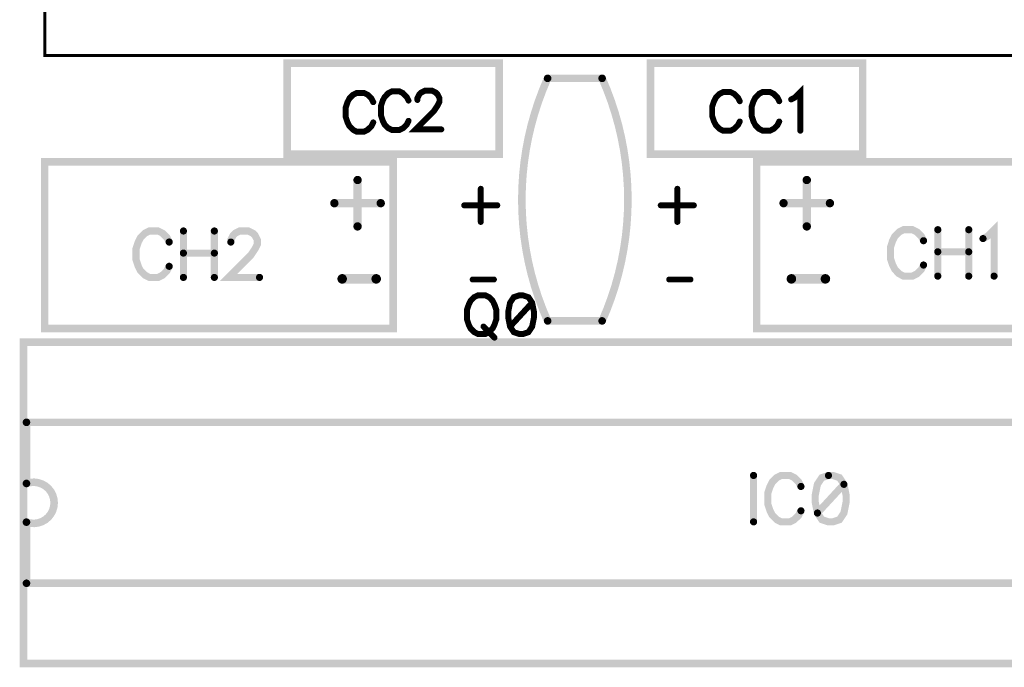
# Model space of a CAD drawing. Extents: x -4 to 99, y -4 to 139.
# Tile 6 of 14: x 29 to 62, y 57 to 78. Entities that reach past the tile are written whole.
import ezdxf

# ---------------------------------------------------------------- set-up
doc = ezdxf.new("R2010")
doc.units = 0
doc.layers.add('Top_Silk', color=2, linetype='CONTINUOUS')

msp = doc.modelspace()

# ---------------------------------------------------------------- linework, layer by layer
at = {"layer": 'Top_Silk', "linetype": 'CONTINUOUS'}
for points, const_width in [([(65, 77.25), (30, 77.25), (30, 108.2486), (65, 108.2486), (65, 77.25)], 0.1), ([(38, 77), (45, 77), (45, 74), (38, 74), (38, 77)], 0.25), ([(50, 77), (57, 77), (57, 74), (50, 74), (50, 77)], 0.25), ([(46.6002, 76.5), (46.4405, 76.1203), (46.297, 75.7342), (46.1697, 75.3424), (46.0589, 74.9457), (45.9649, 74.5447), (45.8877, 74.1401), (45.8275, 73.7326), (45.7845, 73.3229), (45.7586, 72.9118), (45.75, 72.5), (45.7586, 72.0882), (45.7845, 71.6771), (45.8275, 71.2674), (45.8877, 70.8599), (45.9649, 70.4553), (46.0589, 70.0543), (46.1697, 69.6576), (46.297, 69.2658), (46.4405, 68.8797), (46.6001, 68.5)], 0.25), ([(46.6002, 76.5), (48.3999, 76.5)], 0.25), ([(48.3999, 68.5), (48.5595, 68.8797), (48.703, 69.2658), (48.8303, 69.6576), (48.9411, 70.0543), (49.0351, 70.4553), (49.1123, 70.8599), (49.1725, 71.2674), (49.2155, 71.6771), (49.2414, 72.0882), (49.25, 72.5), (49.2414, 72.9118), (49.2155, 73.3229), (49.1725, 73.7326), (49.1123, 74.1401), (49.0351, 74.5447), (48.9411, 74.9457), (48.8303, 75.3424), (48.703, 75.7342), (48.5595, 76.1203), (48.3998, 76.5)], 0.25), ([(40.8458, 75.7149), (40.7854, 75.8356), (40.6633, 75.9577), (40.5425, 76.0181), (40.2997, 76.0181), (40.1775, 75.9577), (40.0568, 75.8356), (39.995, 75.7149), (39.9347, 75.5324), (39.9347, 75.2277), (39.995, 75.0466), (40.0568, 74.9245), (40.1775, 74.8038), (40.2997, 74.742), (40.5425, 74.742), (40.6633, 74.8038), (40.7854, 74.9245), (40.8458, 75.0466)], 0.1961), ([(42.0099, 75.7666), (41.9496, 75.8873), (41.8274, 76.0095), (41.7067, 76.0698), (41.4638, 76.0698), (41.3417, 76.0095), (41.221, 75.8873), (41.1592, 75.7666), (41.0988, 75.5841), (41.0988, 75.2795), (41.1592, 75.0984), (41.221, 74.9762), (41.3417, 74.8555), (41.4638, 74.7937), (41.7067, 74.7937), (41.8274, 74.8555), (41.9496, 74.9762), (42.0099, 75.0984)], 0.1961), ([(42.3029, 75.787), (42.3029, 75.8474), (42.3633, 75.9695), (42.4237, 76.0299), (42.5458, 76.0903), (42.7887, 76.0903), (42.9094, 76.0299), (42.9698, 75.9695), (43.0315, 75.8474), (43.0315, 75.7267), (42.9698, 75.6045), (42.849, 75.4235), (42.2412, 74.8156), (43.0919, 74.8156)], 0.1961), ([(52.9428, 75.7452), (52.8825, 75.8659), (52.7603, 75.9881), (52.6396, 76.0484), (52.3967, 76.0484), (52.2746, 75.9881), (52.1539, 75.8659), (52.0921, 75.7452), (52.0317, 75.5627), (52.0317, 75.2581), (52.0921, 75.077), (52.1539, 74.9549), (52.2746, 74.8341), (52.3967, 74.7724), (52.6396, 74.7724), (52.7603, 74.8341), (52.8825, 74.9549), (52.9428, 75.077)], 0.1961), ([(54.2461, 75.7452), (54.1857, 75.8659), (54.0636, 75.9881), (53.9429, 76.0484), (53.7, 76.0484), (53.5779, 75.9881), (53.4571, 75.8659), (53.3954, 75.7452), (53.335, 75.5627), (53.335, 75.2581), (53.3954, 75.077), (53.4571, 74.9549), (53.5779, 74.8341), (53.7, 74.7724), (53.9429, 74.7724), (54.0636, 74.8341), (54.1857, 74.9549), (54.2461, 75.077)], 0.1961), ([(54.6382, 75.8042), (54.7604, 75.8659), (54.9429, 76.047), (54.9429, 74.7724)], 0.1961), ([(41.4995, 68.2503), (30, 68.2503), (30, 73.7499), (41.4995, 73.7499), (41.4995, 68.2503)], 0.25), ([(53.4995, 68.2503), (65, 68.2503), (65, 73.7499), (53.4995, 73.7499), (53.4995, 68.2503)], 0.25), ([(40.3275, 71.6159), (40.3275, 73.1469)], 0.2745), ([(55.1548, 71.6159), (55.1548, 73.1469)], 0.2745), ([(44.3939, 71.7641), (44.3939, 72.8577)], 0.1961), ([(50.8824, 71.7641), (50.8824, 72.8577)], 0.1961), ([(41.0921, 72.3824), (39.561, 72.3824)], 0.2745), ([(55.9193, 72.3824), (54.3883, 72.3824)], 0.2745), ([(44.94, 72.3116), (43.8464, 72.3116)], 0.1961), ([(51.4285, 72.3116), (50.3349, 72.3116)], 0.1961), ([(34.1089, 71.1016), (34.0365, 71.2465), (33.8899, 71.3931), (33.7451, 71.4655), (33.4536, 71.4655), (33.3071, 71.3931), (33.1622, 71.2465), (33.0881, 71.1016), (33.0156, 70.8826), (33.0156, 70.5171), (33.0881, 70.2997), (33.1622, 70.1532), (33.3071, 70.0083), (33.4536, 69.9342), (33.7451, 69.9342), (33.8899, 70.0083), (34.0365, 70.1532), (34.1089, 70.2997)], 0.2353), ([(34.5795, 71.4655), (34.5795, 69.9342)], 0.2353), ([(35.6004, 71.4655), (35.6004, 69.9342)], 0.2353), ([(36.1451, 71.0999), (36.1451, 71.1724), (36.2175, 71.3189), (36.29, 71.3914), (36.4365, 71.4638), (36.728, 71.4638), (36.8729, 71.3914), (36.9453, 71.3189), (37.0194, 71.1724), (37.0194, 71.0275), (36.9453, 70.8809), (36.8004, 70.6636), (36.071, 69.9342), (37.0919, 69.9342)], 0.2353), ([(59.009, 71.144), (58.9365, 71.2889), (58.79, 71.4355), (58.6451, 71.5079), (58.3536, 71.5079), (58.2071, 71.4355), (58.0622, 71.2889), (57.9881, 71.144), (57.9156, 70.925), (57.9156, 70.5595), (57.9881, 70.3421), (58.0622, 70.1956), (58.2071, 70.0507), (58.3536, 69.9766), (58.6451, 69.9766), (58.79, 70.0507), (58.9365, 70.1956), (59.009, 70.3421)], 0.2353), ([(59.4796, 71.5079), (59.4796, 69.9766)], 0.2353), ([(60.5004, 71.5079), (60.5004, 69.9766)], 0.2353), ([(60.971, 71.2148), (61.1176, 71.2889), (61.3366, 71.5062), (61.3366, 69.9766)], 0.2353), ([(34.5795, 70.7361), (35.6004, 70.7361)], 0.2353), ([(59.4796, 70.7785), (60.5004, 70.7785)], 0.2353), ([(40.9425, 69.8863), (39.8194, 69.8863)], 0.3137), ([(44.8287, 69.8652), (44.1267, 69.8652)], 0.1961), ([(51.3163, 69.8652), (50.6144, 69.8652)], 0.1961), ([(55.77, 69.8863), (54.6469, 69.8863)], 0.3137), ([(44.3005, 69.3439), (44.1797, 69.285), (44.0576, 69.1628), (43.9972, 69.0407), (43.9355, 68.8582), (43.9355, 68.555), (43.9972, 68.3725), (44.0576, 68.2517), (44.1797, 68.1296), (44.3005, 68.0692), (44.5433, 68.0692), (44.6655, 68.1296), (44.7862, 68.2517), (44.8466, 68.3725), (44.9083, 68.555), (44.9083, 68.8582), (44.8466, 69.0407), (44.7862, 69.1628), (44.6655, 69.285), (44.5433, 69.3439), (44.3005, 69.3439)], 0.1961), ([(45.6655, 69.3425), (45.483, 69.2821), (45.3609, 69.0996), (45.3005, 68.7964), (45.3005, 68.6139), (45.3609, 68.3107), (45.483, 68.1282), (45.6655, 68.0678), (45.7862, 68.0678), (45.9687, 68.1282), (46.0895, 68.3107), (46.1512, 68.6139), (46.1512, 68.7964), (46.0895, 69.0996), (45.9687, 69.2821), (45.7862, 69.3425), (45.6655, 69.3425)], 0.1961), ([(46.0895, 69.0996), (45.3609, 68.3107)], 0.1961), ([(46.6002, 68.5), (48.3999, 68.5)], 0.25), ([(44.483, 68.3121), (44.8466, 67.9471)], 0.1961), ([(29.3, 57.2), (65.7, 57.2), (65.7, 67.8), (29.3, 67.8), (29.3, 57.2)], 0.25), ([(29.3983, 65.1542), (65.6017, 65.1542)], 0.25), ([(29.3983, 63.1381), (29.3983, 65.1542)], 0.25), ([(53.3986, 63.4029), (53.3986, 61.8716)], 0.2353), ([(54.9625, 63.039), (54.8901, 63.1839), (54.7435, 63.3304), (54.5986, 63.4029), (54.3072, 63.4029), (54.1606, 63.3304), (54.0158, 63.1839), (53.9416, 63.039), (53.8692, 62.82), (53.8692, 62.4544), (53.9416, 62.2371), (54.0158, 62.0906), (54.1606, 61.9457), (54.3072, 61.8716), (54.5986, 61.8716), (54.7435, 61.9457), (54.8901, 62.0906), (54.9625, 62.2371)], 0.2353), ([(55.8711, 63.4012), (55.6521, 63.3287), (55.5055, 63.1097), (55.4331, 62.7459), (55.4331, 62.5269), (55.5055, 62.163), (55.6521, 61.944), (55.8711, 61.8716), (56.016, 61.8716), (56.235, 61.944), (56.3799, 62.163), (56.454, 62.5269), (56.454, 62.7459), (56.3799, 63.1097), (56.235, 63.3287), (56.016, 63.4012), (55.8711, 63.4012)], 0.2353), ([(29.3983, 61.8619), (29.5245, 61.8289), (29.6547, 61.8207), (29.784, 61.8375), (29.9078, 61.8787), (30.0214, 61.9428), (30.1207, 62.0274), (30.202, 62.1294), (30.2623, 62.2451), (30.2994, 62.3702), (30.3119, 62.5), (30.2994, 62.6298), (30.2623, 62.7549), (30.202, 62.8706), (30.1207, 62.9726), (30.0214, 63.0572), (29.9078, 63.1213), (29.784, 63.1625), (29.6547, 63.1793), (29.5245, 63.1711), (29.3983, 63.1381)], 0.25), ([(56.3799, 63.1097), (55.5055, 62.163)], 0.2353), ([(29.3983, 59.8468), (29.3983, 61.8619)], 0.25), ([(29.3983, 59.8468), (65.6017, 59.8468)], 0.25)]:
    msp.add_lwpolyline(points, dxfattribs=dict(at, const_width=const_width))
for points, const_width in [([(46.5377, 76.5, 1), (46.6627, 76.5, 1), (46.5377, 76.5, 1)], 0.125), ([(46.5377, 76.5, 1), (46.6627, 76.5, 1), (46.5377, 76.5, 1)], 0.125), ([(48.3374, 76.5, 1), (48.4624, 76.5, 1), (48.3374, 76.5, 1)], 0.125), ([(48.3374, 76.5, 1), (48.4624, 76.5, 1), (48.3374, 76.5, 1)], 0.125), ([(40.7967, 75.7149, 1), (40.8948, 75.7149, 1), (40.7967, 75.7149, 1)], 0.098), ([(41.9609, 75.7666, 1), (42.059, 75.7666, 1), (41.9609, 75.7666, 1)], 0.098), ([(42.2539, 75.787, 1), (42.352, 75.787, 1), (42.2539, 75.787, 1)], 0.098), ([(52.8938, 75.7452, 1), (52.9919, 75.7452, 1), (52.8938, 75.7452, 1)], 0.098), ([(54.1971, 75.7452, 1), (54.2951, 75.7452, 1), (54.1971, 75.7452, 1)], 0.098), ([(54.5892, 75.8042, 1), (54.6873, 75.8042, 1), (54.5892, 75.8042, 1)], 0.098), ([(40.7967, 75.0466, 1), (40.8948, 75.0466, 1), (40.7967, 75.0466, 1)], 0.098), ([(41.9609, 75.0984, 1), (42.059, 75.0984, 1), (41.9609, 75.0984, 1)], 0.098), ([(52.8938, 75.077, 1), (52.9919, 75.077, 1), (52.8938, 75.077, 1)], 0.098), ([(54.1971, 75.077, 1), (54.2951, 75.077, 1), (54.1971, 75.077, 1)], 0.098), ([(43.0429, 74.8156, 1), (43.1409, 74.8156, 1), (43.0429, 74.8156, 1)], 0.098), ([(54.8939, 74.7724, 1), (54.9919, 74.7724, 1), (54.8939, 74.7724, 1)], 0.098), ([(40.2589, 73.1469, 1), (40.3962, 73.1469, 1), (40.2589, 73.1469, 1)], 0.1373), ([(55.0862, 73.1469, 1), (55.2234, 73.1469, 1), (55.0862, 73.1469, 1)], 0.1373), ([(44.3449, 72.8577, 1), (44.4429, 72.8577, 1), (44.3449, 72.8577, 1)], 0.098), ([(50.8334, 72.8577, 1), (50.9314, 72.8577, 1), (50.8334, 72.8577, 1)], 0.098), ([(39.4924, 72.3824, 1), (39.6297, 72.3824, 1), (39.4924, 72.3824, 1)], 0.1373), ([(41.0235, 72.3824, 1), (41.1607, 72.3824, 1), (41.0235, 72.3824, 1)], 0.1373), ([(54.3197, 72.3824, 1), (54.4569, 72.3824, 1), (54.3197, 72.3824, 1)], 0.1373), ([(55.8507, 72.3824, 1), (55.988, 72.3824, 1), (55.8507, 72.3824, 1)], 0.1373), ([(43.7974, 72.3116, 1), (43.8954, 72.3116, 1), (43.7974, 72.3116, 1)], 0.098), ([(44.8909, 72.3116, 1), (44.989, 72.3116, 1), (44.8909, 72.3116, 1)], 0.098), ([(50.2859, 72.3116, 1), (50.3839, 72.3116, 1), (50.2859, 72.3116, 1)], 0.098), ([(51.3795, 72.3116, 1), (51.4775, 72.3116, 1), (51.3795, 72.3116, 1)], 0.098), ([(44.3449, 71.7641, 1), (44.4429, 71.7641, 1), (44.3449, 71.7641, 1)], 0.098), ([(50.8334, 71.7641, 1), (50.9314, 71.7641, 1), (50.8334, 71.7641, 1)], 0.098), ([(34.5207, 71.4655, 1), (34.6383, 71.4655, 1), (34.5207, 71.4655, 1)], 0.1176), ([(35.5416, 71.4655, 1), (35.6592, 71.4655, 1), (35.5416, 71.4655, 1)], 0.1176), ([(40.2589, 71.6159, 1), (40.3962, 71.6159, 1), (40.2589, 71.6159, 1)], 0.1373), ([(55.0862, 71.6159, 1), (55.2234, 71.6159, 1), (55.0862, 71.6159, 1)], 0.1373), ([(59.4207, 71.5079, 1), (59.5384, 71.5079, 1), (59.4207, 71.5079, 1)], 0.1176), ([(60.4416, 71.5079, 1), (60.5593, 71.5079, 1), (60.4416, 71.5079, 1)], 0.1176), ([(34.0501, 71.1016, 1), (34.1678, 71.1016, 1), (34.0501, 71.1016, 1)], 0.1176), ([(36.0863, 71.0999, 1), (36.2039, 71.0999, 1), (36.0863, 71.0999, 1)], 0.1176), ([(58.9501, 71.144, 1), (59.0678, 71.144, 1), (58.9501, 71.144, 1)], 0.1176), ([(60.9122, 71.2148, 1), (61.0298, 71.2148, 1), (60.9122, 71.2148, 1)], 0.1176), ([(34.5207, 70.7361, 1), (34.6383, 70.7361, 1), (34.5207, 70.7361, 1)], 0.1176), ([(35.5416, 70.7361, 1), (35.6592, 70.7361, 1), (35.5416, 70.7361, 1)], 0.1176), ([(59.4207, 70.7785, 1), (59.5384, 70.7785, 1), (59.4207, 70.7785, 1)], 0.1176), ([(60.4416, 70.7785, 1), (60.5593, 70.7785, 1), (60.4416, 70.7785, 1)], 0.1176), ([(34.0501, 70.2997, 1), (34.1678, 70.2997, 1), (34.0501, 70.2997, 1)], 0.1176), ([(58.9501, 70.3421, 1), (59.0678, 70.3421, 1), (58.9501, 70.3421, 1)], 0.1176), ([(34.5207, 69.9342, 1), (34.6383, 69.9342, 1), (34.5207, 69.9342, 1)], 0.1176), ([(35.5416, 69.9342, 1), (35.6592, 69.9342, 1), (35.5416, 69.9342, 1)], 0.1176), ([(37.033, 69.9342, 1), (37.1507, 69.9342, 1), (37.033, 69.9342, 1)], 0.1176), ([(39.741, 69.8863, 1), (39.8978, 69.8863, 1), (39.741, 69.8863, 1)], 0.1569), ([(40.8641, 69.8863, 1), (41.0209, 69.8863, 1), (40.8641, 69.8863, 1)], 0.1569), ([(44.0777, 69.8652, 1), (44.1758, 69.8652, 1), (44.0777, 69.8652, 1)], 0.098), ([(44.7796, 69.8652, 1), (44.8777, 69.8652, 1), (44.7796, 69.8652, 1)], 0.098), ([(50.5654, 69.8652, 1), (50.6634, 69.8652, 1), (50.5654, 69.8652, 1)], 0.098), ([(51.2673, 69.8652, 1), (51.3653, 69.8652, 1), (51.2673, 69.8652, 1)], 0.098), ([(54.5685, 69.8863, 1), (54.7253, 69.8863, 1), (54.5685, 69.8863, 1)], 0.1569), ([(55.6915, 69.8863, 1), (55.8484, 69.8863, 1), (55.6915, 69.8863, 1)], 0.1569), ([(59.4207, 69.9766, 1), (59.5384, 69.9766, 1), (59.4207, 69.9766, 1)], 0.1176), ([(60.4416, 69.9766, 1), (60.5593, 69.9766, 1), (60.4416, 69.9766, 1)], 0.1176), ([(61.2778, 69.9766, 1), (61.3954, 69.9766, 1), (61.2778, 69.9766, 1)], 0.1176), ([(44.2515, 69.3439, 1), (44.3495, 69.3439, 1), (44.2515, 69.3439, 1)], 0.098), ([(45.6165, 69.3425, 1), (45.7145, 69.3425, 1), (45.6165, 69.3425, 1)], 0.098), ([(46.0404, 69.0996, 1), (46.1385, 69.0996, 1), (46.0404, 69.0996, 1)], 0.098), ([(46.5377, 68.5, 1), (46.6627, 68.5, 1), (46.5377, 68.5, 1)], 0.125), ([(46.5377, 68.5, 1), (46.6627, 68.5, 1), (46.5377, 68.5, 1)], 0.125), ([(48.3374, 68.5, 1), (48.4624, 68.5, 1), (48.3374, 68.5, 1)], 0.125), ([(48.3374, 68.5, 1), (48.4624, 68.5, 1), (48.3374, 68.5, 1)], 0.125), ([(44.434, 68.3121, 1), (44.532, 68.3121, 1), (44.434, 68.3121, 1)], 0.098), ([(45.3118, 68.3107, 1), (45.4099, 68.3107, 1), (45.3118, 68.3107, 1)], 0.098), ([(44.7975, 67.9471, 1), (44.8956, 67.9471, 1), (44.7975, 67.9471, 1)], 0.098), ([(29.3358, 65.1542, 1), (29.4608, 65.1542, 1), (29.3358, 65.1542, 1)], 0.125), ([(29.3358, 65.1542, 1), (29.4608, 65.1542, 1), (29.3358, 65.1542, 1)], 0.125), ([(53.3398, 63.4029, 1), (53.4574, 63.4029, 1), (53.3398, 63.4029, 1)], 0.1176), ([(55.8123, 63.4012, 1), (55.9299, 63.4012, 1), (55.8123, 63.4012, 1)], 0.1176), ([(29.3358, 63.1381, 1), (29.4608, 63.1381, 1), (29.3358, 63.1381, 1)], 0.125), ([(29.3358, 63.1381, 1), (29.4608, 63.1381, 1), (29.3358, 63.1381, 1)], 0.125), ([(54.9037, 63.039, 1), (55.0213, 63.039, 1), (54.9037, 63.039, 1)], 0.1176), ([(56.321, 63.1097, 1), (56.4387, 63.1097, 1), (56.321, 63.1097, 1)], 0.1176), ([(54.9037, 62.2371, 1), (55.0213, 62.2371, 1), (54.9037, 62.2371, 1)], 0.1176), ([(55.4467, 62.163, 1), (55.5644, 62.163, 1), (55.4467, 62.163, 1)], 0.1176), ([(29.3358, 61.8619, 1), (29.4608, 61.8619, 1), (29.3358, 61.8619, 1)], 0.125), ([(29.3358, 61.8619, 1), (29.4608, 61.8619, 1), (29.3358, 61.8619, 1)], 0.125), ([(53.3398, 61.8716, 1), (53.4574, 61.8716, 1), (53.3398, 61.8716, 1)], 0.1176), ([(29.3358, 59.8468, 1), (29.4608, 59.8468, 1), (29.3358, 59.8468, 1)], 0.125), ([(29.3358, 59.8468, 1), (29.4608, 59.8468, 1), (29.3358, 59.8468, 1)], 0.125)]:
    msp.add_lwpolyline(points, format="xyb", dxfattribs=dict(at, const_width=const_width))

doc.saveas('drawing.dxf')
